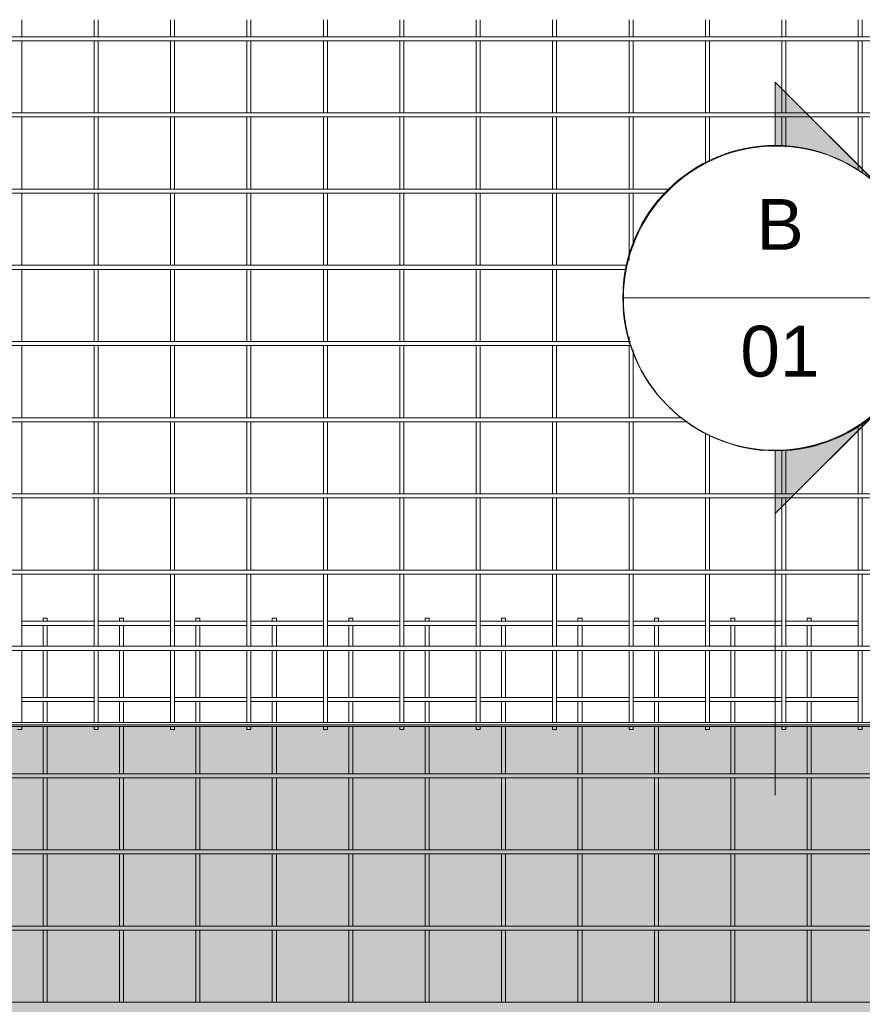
# Model space of a CAD drawing. Header units: millimetres. Extents: x 304 to 8233, y -430 to 3349.
# Tile 3 of 5: x 2154 to 3812, y 1411 to 3349. Entities that reach past the tile are written whole.
import ezdxf

# ---------------------------------------------------------------- set-up
doc = ezdxf.new("R2010")
doc.units = ezdxf.units.MM
for name, color, linetype, lineweight in [('A-DETL-GENF', 92, 'Continuous', 18), ('A-DETL-THIN', 151, 'Continuous', 18), ('A-GENM', 13, 'Continuous', 18), ('G-ANNO-SYMB', 111, 'Continuous', 9)]:
    doc.layers.add(name, color=color, linetype=linetype, lineweight=lineweight)
doc.styles.add('Arial', font='arial.ttf', dxfattribs={"height": 100})

# ---------------------------------------------------------------- blocks, each defined once
blk = doc.blocks.new('United Steel 668 Standard Mesh - United Steel 668 Standard Mesh-265078-Level 1')
at = {"layer": 'A-GENM'}
for p, q in [((-3336.3, 0), (-3336.3, -6.4)), ((-3328.3, 0), (-3336.3, 0)), ((-3328.3, -6.4), (-3328.3, 0)), ((-3185.9, 0), (-3185.9, -6.4)), ((-3177.9, 0), (-3185.9, 0)), ((-3177.9, -6.4), (-3177.9, 0)), ((-3035.6, 0), (-3035.6, -6.4)), ((-3027.6, 0), (-3035.6, 0)), ((-3027.6, -6.4), (-3027.6, 0)), ((-2885.3, 0), (-2885.3, -6.4)), ((-2877.3, 0), (-2885.3, 0)), ((-2877.3, -6.4), (-2877.3, 0)), ((-2734.9, 0), (-2734.9, -6.4)), ((-2726.9, 0), (-2734.9, 0)), ((-2726.9, -6.4), (-2726.9, 0)), ((-2584.6, 0), (-2584.6, -6.4)), ((-2576.6, 0), (-2584.6, 0)), ((-2576.6, -6.4), (-2576.6, 0)), ((-2434.3, 0), (-2434.3, -6.4)), ((-2426.3, 0), (-2434.3, 0)), ((-2426.3, -6.4), (-2426.3, 0)), ((-2284, 0), (-2284, -6.4)), ((-2276, 0), (-2284, 0)), ((-2276, -6.4), (-2276, 0)), ((-2133.6, 0), (-2133.6, -6.4)), ((-2125.6, 0), (-2133.6, 0)), ((-2125.6, -6.4), (-2125.6, 0)), ((-1983.3, 0), (-1983.3, -6.4)), ((-1975.3, 0), (-1983.3, 0)), ((-1975.3, -6.4), (-1975.3, 0)), ((-1833, 0), (-1833, -6.4)), ((-1825, 0), (-1833, 0)), ((-1825, -6.4), (-1825, 0)), ((-3235.9, -6.3), (-3378.3, -6.3)), ((-3378.3, -14.3), (-3235.9, -14.3)), ((-3336.3, -14), (-3336.3, -55.8)), ((-3328.3, -55.8), (-3328.3, -14)), ((-3085.6, -6.3), (-3227.9, -6.3)), ((-3227.9, -14.3), (-3085.6, -14.3)), ((-3185.9, -14.1), (-3185.9, -55.8)), ((-3177.9, -55.8), (-3177.9, -14.1)), ((-2935.3, -6.3), (-3077.6, -6.3)), ((-3077.6, -14.3), (-2935.3, -14.3)), ((-3035.6, -14.1), (-3035.6, -55.8)), ((-3027.6, -55.8), (-3027.6, -14.1)), ((-2784.9, -6.3), (-2927.3, -6.3)), ((-2927.3, -14.3), (-2784.9, -14.3)), ((-2885.3, -14.1), (-2885.3, -55.8)), ((-2877.3, -55.8), (-2877.3, -14.1)), ((-2634.6, -6.3), (-2776.9, -6.3)), ((-2776.9, -14.3), (-2634.6, -14.3)), ((-2734.9, -14.1), (-2734.9, -55.8)), ((-2726.9, -55.8), (-2726.9, -14.1)), ((-2484.3, -6.3), (-2626.6, -6.3)), ((-2626.6, -14.3), (-2484.3, -14.3)), ((-2584.6, -14.1), (-2584.6, -55.8)), ((-2576.6, -55.8), (-2576.6, -14.1)), ((-2334, -6.3), (-2476.3, -6.3)), ((-2476.3, -14.3), (-2334, -14.3)), ((-2434.3, -14.1), (-2434.3, -55.8)), ((-2426.3, -55.8), (-2426.3, -14.1)), ((-2183.6, -6.3), (-2326, -6.3)), ((-2326, -14.3), (-2183.6, -14.3)), ((-2284, -14.1), (-2284, -55.8)), ((-2276, -55.8), (-2276, -14.1)), ((-2033.3, -6.3), (-2175.6, -6.3)), ((-2175.6, -14.3), (-2033.3, -14.3)), ((-2133.6, -14.1), (-2133.6, -55.8)), ((-2125.6, -55.8), (-2125.6, -14.1)), ((-1883, -6.3), (-2025.3, -6.3)), ((-2025.3, -14.3), (-1883, -14.3)), ((-1983.3, -14.1), (-1983.3, -55.8)), ((-1975.3, -55.8), (-1975.3, -14.1)), ((-1732.6, -6.3), (-1875, -6.3)), ((-1875, -14.3), (-1732.6, -14.3)), ((-1833, -14.1), (-1833, -55.8)), ((-1825, -55.8), (-1825, -14.1)), ((-3336.3, -63.4), (-3336.3, -156.4)), ((-3328.3, -156.4), (-3328.3, -63.4)), ((-3185.9, -63.5), (-3185.9, -156.4)), ((-3177.9, -156.4), (-3177.9, -63.5)), ((-3035.6, -63.5), (-3035.6, -156.4)), ((-3027.6, -156.4), (-3027.6, -63.5)), ((-2885.3, -63.5), (-2885.3, -156.4)), ((-2877.3, -156.4), (-2877.3, -63.5)), ((-2734.9, -63.5), (-2734.9, -156.4)), ((-2726.9, -156.4), (-2726.9, -63.5)), ((-2584.6, -63.5), (-2584.6, -156.4)), ((-2576.6, -156.4), (-2576.6, -63.5)), ((-2434.3, -63.5), (-2434.3, -156.4)), ((-2426.3, -156.4), (-2426.3, -63.5)), ((-2284, -63.5), (-2284, -156.4)), ((-2276, -156.4), (-2276, -63.5)), ((-2133.6, -63.5), (-2133.6, -156.4)), ((-2125.6, -156.4), (-2125.6, -63.5)), ((-1983.3, -63.5), (-1983.3, -156.4)), ((-1975.3, -156.4), (-1975.3, -63.5)), ((-1833, -63.5), (-1833, -156.4)), ((-1825, -156.4), (-1825, -63.5)), ((-3235.9, -156.3), (-3378.3, -156.3)), ((-3378.3, -164.3), (-3235.9, -164.3)), ((-3336.3, -164), (-3336.3, -205.8)), ((-3328.3, -205.8), (-3328.3, -164)), ((-3085.6, -156.3), (-3227.9, -156.3)), ((-3227.9, -164.3), (-3085.6, -164.3)), ((-3185.9, -164.1), (-3185.9, -205.8)), ((-3177.9, -205.8), (-3177.9, -164.1)), ((-2935.3, -156.3), (-3077.6, -156.3)), ((-3077.6, -164.3), (-2935.3, -164.3)), ((-3035.6, -164.1), (-3035.6, -205.8)), ((-3027.6, -205.8), (-3027.6, -164.1)), ((-2784.9, -156.3), (-2927.3, -156.3)), ((-2927.3, -164.3), (-2784.9, -164.3)), ((-2885.3, -164.1), (-2885.3, -205.8)), ((-2877.3, -205.8), (-2877.3, -164.1)), ((-2634.6, -156.3), (-2776.9, -156.3)), ((-2776.9, -164.3), (-2634.6, -164.3)), ((-2734.9, -164.1), (-2734.9, -205.8)), ((-2726.9, -205.8), (-2726.9, -164.1)), ((-2484.3, -156.3), (-2626.6, -156.3)), ((-2626.6, -164.3), (-2484.3, -164.3)), ((-2584.6, -164.1), (-2584.6, -205.8)), ((-2576.6, -205.8), (-2576.6, -164.1)), ((-2334, -156.3), (-2476.3, -156.3)), ((-2476.3, -164.3), (-2334, -164.3)), ((-2434.3, -164.1), (-2434.3, -205.8)), ((-2426.3, -205.8), (-2426.3, -164.1)), ((-2183.6, -156.3), (-2326, -156.3)), ((-2326, -164.3), (-2183.6, -164.3)), ((-2284, -164.1), (-2284, -205.8)), ((-2276, -205.8), (-2276, -164.1)), ((-2033.3, -156.3), (-2175.6, -156.3)), ((-2175.6, -164.3), (-2033.3, -164.3)), ((-2133.6, -164.1), (-2133.6, -205.8)), ((-2125.6, -205.8), (-2125.6, -164.1)), ((-1883, -156.3), (-2025.3, -156.3)), ((-2025.3, -164.3), (-1883, -164.3)), ((-1983.3, -164.1), (-1983.3, -205.8)), ((-1975.3, -205.8), (-1975.3, -164.1)), ((-1732.6, -156.3), (-1875, -156.3)), ((-1875, -164.3), (-1732.6, -164.3)), ((-1833, -164.1), (-1833, -205.8)), ((-1825, -205.8), (-1825, -164.1)), ((-3336.3, -213.4), (-3336.3, -306.4)), ((-3328.3, -306.4), (-3328.3, -213.4)), ((-3185.9, -213.5), (-3185.9, -306.4)), ((-3177.9, -306.4), (-3177.9, -213.5)), ((-3035.6, -213.5), (-3035.6, -306.4)), ((-3027.6, -306.4), (-3027.6, -213.5)), ((-2885.3, -213.5), (-2885.3, -306.4)), ((-2877.3, -306.4), (-2877.3, -213.5)), ((-2734.9, -213.5), (-2734.9, -306.4)), ((-2726.9, -306.4), (-2726.9, -213.5)), ((-2584.6, -213.5), (-2584.6, -306.4)), ((-2576.6, -306.4), (-2576.6, -213.5)), ((-2434.3, -213.5), (-2434.3, -306.4)), ((-2426.3, -306.4), (-2426.3, -213.5)), ((-2284, -213.5), (-2284, -306.4)), ((-2276, -306.4), (-2276, -213.5)), ((-2133.6, -213.5), (-2133.6, -306.4)), ((-2125.6, -306.4), (-2125.6, -213.5)), ((-1983.3, -213.5), (-1983.3, -306.4)), ((-1975.3, -306.4), (-1975.3, -213.5)), ((-1833, -213.5), (-1833, -306.4)), ((-1825, -306.4), (-1825, -213.5)), ((-250.1, -306.3), (-4560, -306.3)), ((-4560, -314.3), (-250.1, -314.3)), ((-3336.3, -314), (-3336.3, -456.4)), ((-3328.3, -456.4), (-3328.3, -314)), ((-3185.9, -314.1), (-3185.9, -456.4)), ((-3177.9, -456.4), (-3177.9, -314.1)), ((-3035.6, -314.1), (-3035.6, -456.4)), ((-3027.6, -456.4), (-3027.6, -314.1)), ((-2885.3, -314.1), (-2885.3, -456.4)), ((-2877.3, -456.4), (-2877.3, -314.1)), ((-2734.9, -314.1), (-2734.9, -456.4)), ((-2726.9, -456.4), (-2726.9, -314.1)), ((-2584.6, -314.1), (-2584.6, -456.4)), ((-2576.6, -456.4), (-2576.6, -314.1)), ((-2434.3, -314.1), (-2434.3, -456.4)), ((-2426.3, -456.4), (-2426.3, -314.1)), ((-2284, -314.1), (-2284, -456.4)), ((-2276, -456.4), (-2276, -314.1)), ((-2133.6, -314.1), (-2133.6, -456.4)), ((-2125.6, -456.4), (-2125.6, -314.1)), ((-1983.3, -314.1), (-1983.3, -456.4)), ((-1975.3, -456.4), (-1975.3, -314.1)), ((-1833, -314.1), (-1833, -456.4)), ((-1825, -456.4), (-1825, -314.1)), ((-250.1, -456.3), (-4560, -456.3)), ((-4560, -464.3), (-250.1, -464.3)), ((-3336.3, -464), (-3336.3, -606.4)), ((-3328.3, -606.4), (-3328.3, -464)), ((-3185.9, -464.1), (-3185.9, -606.4)), ((-3177.9, -606.4), (-3177.9, -464.1)), ((-3035.6, -464.1), (-3035.6, -606.4)), ((-3027.6, -606.4), (-3027.6, -464.1)), ((-2885.3, -464.1), (-2885.3, -606.4)), ((-2877.3, -606.4), (-2877.3, -464.1)), ((-2734.9, -464.1), (-2734.9, -606.4)), ((-2726.9, -606.4), (-2726.9, -464.1)), ((-2584.6, -464.1), (-2584.6, -606.4)), ((-2576.6, -606.4), (-2576.6, -464.1)), ((-2434.3, -464.1), (-2434.3, -606.4)), ((-2426.3, -606.4), (-2426.3, -464.1)), ((-2284, -464.1), (-2284, -606.4)), ((-2276, -606.4), (-2276, -464.1)), ((-2133.6, -464.1), (-2133.6, -606.4)), ((-2125.6, -606.4), (-2125.6, -464.1)), ((-1983.3, -464.1), (-1983.3, -606.4)), ((-1975.3, -606.4), (-1975.3, -464.1)), ((-1833, -464.1), (-1833, -606.4)), ((-1825, -606.4), (-1825, -464.1)), ((-250.1, -606.3), (-4560, -606.3)), ((-4560, -614.3), (-250.1, -614.3)), ((-3336.3, -614), (-3336.3, -756.4)), ((-3328.3, -756.4), (-3328.3, -614)), ((-3185.9, -614.1), (-3185.9, -756.4)), ((-3177.9, -756.4), (-3177.9, -614.1)), ((-3035.6, -614.1), (-3035.6, -756.4)), ((-3027.6, -756.4), (-3027.6, -614.1)), ((-2885.3, -614.1), (-2885.3, -756.4)), ((-2877.3, -756.4), (-2877.3, -614.1)), ((-2734.9, -614.1), (-2734.9, -756.4)), ((-2726.9, -756.4), (-2726.9, -614.1)), ((-2584.6, -614.1), (-2584.6, -756.4)), ((-2576.6, -756.4), (-2576.6, -614.1)), ((-2434.3, -614.1), (-2434.3, -756.4)), ((-2426.3, -756.4), (-2426.3, -614.1)), ((-2284, -614.1), (-2284, -756.4)), ((-2276, -756.4), (-2276, -614.1)), ((-2133.6, -614.1), (-2133.6, -756.4)), ((-2125.6, -756.4), (-2125.6, -614.1)), ((-1983.3, -614.1), (-1983.3, -756.4)), ((-1975.3, -756.4), (-1975.3, -614.1)), ((-1833, -614.1), (-1833, -756.4)), ((-1825, -756.4), (-1825, -614.1)), ((-250.1, -756.3), (-4560, -756.3))]:
    blk.add_line(p, q, dxfattribs=at)
blk = doc.blocks.new('United Steel 668 Standard Mesh - United Steel 668 Standard Mesh-V1-Level 1')
at = {"layer": 'A-GENM'}
for p, q in [((-3328.3, -606.4), (-3328.3, -572.8)), ((-3185.9, -572.8), (-3185.9, -606.4)), ((-3177.9, -606.4), (-3177.9, -572.8)), ((-3035.6, -572.8), (-3035.6, -606.4)), ((-3027.6, -606.4), (-3027.6, -572.8)), ((-2885.3, -572.8), (-2885.3, -606.4)), ((-2877.3, -606.4), (-2877.3, -572.8)), ((-2734.9, -572.8), (-2734.9, -606.4)), ((-2726.9, -606.4), (-2726.9, -572.8)), ((-2584.6, -572.8), (-2584.6, -606.4)), ((-2576.6, -606.4), (-2576.6, -572.8)), ((-2434.3, -572.8), (-2434.3, -606.4)), ((-2426.3, -606.4), (-2426.3, -572.8)), ((-2284, -572.8), (-2284, -606.4)), ((-2276, -606.4), (-2276, -572.8)), ((-2133.6, -572.8), (-2133.6, -606.4)), ((-2125.6, -606.4), (-2125.6, -572.8)), ((-1983.3, -572.8), (-1983.3, -606.4)), ((-1975.3, -606.4), (-1975.3, -572.8)), ((-1833, -572.8), (-1833, -606.4)), ((-1825, -606.4), (-1825, -572.8)), ((-1682.6, -572.8), (-1682.6, -606.4)), ((-1674.6, -606.4), (-1674.6, -572.8)), ((0, -606.3), (-4560, -606.3)), ((-4560, -614.3), (0, -614.3)), ((-3328.3, -756.4), (-3328.3, -614)), ((-3185.9, -614.1), (-3185.9, -756.4)), ((-3177.9, -756.4), (-3177.9, -614.1)), ((-3035.6, -614.1), (-3035.6, -756.4)), ((-3027.6, -756.4), (-3027.6, -614.1)), ((-2885.3, -614.1), (-2885.3, -756.4)), ((-2877.3, -756.4), (-2877.3, -614.1)), ((-2734.9, -614.1), (-2734.9, -756.4)), ((-2726.9, -756.4), (-2726.9, -614.1)), ((-2584.6, -614.1), (-2584.6, -756.4)), ((-2576.6, -756.4), (-2576.6, -614.1)), ((-2434.3, -614.1), (-2434.3, -756.4)), ((-2426.3, -756.4), (-2426.3, -614.1)), ((-2284, -614.1), (-2284, -756.4)), ((-2276, -756.4), (-2276, -614.1)), ((-2133.6, -614.1), (-2133.6, -756.4)), ((-2125.6, -756.4), (-2125.6, -614.1)), ((-1983.3, -614.1), (-1983.3, -756.4)), ((-1975.3, -756.4), (-1975.3, -614.1)), ((-1833, -614.1), (-1833, -756.4)), ((-1825, -756.4), (-1825, -614.1)), ((-1682.6, -614.1), (-1682.6, -756.4)), ((-1674.6, -756.4), (-1674.6, -614.1)), ((0, -756.3), (-4560, -756.3)), ((-4560, -764.3), (0, -764.3)), ((-3328.3, -906.4), (-3328.3, -764)), ((-3185.9, -764.1), (-3185.9, -906.4)), ((-3177.9, -906.4), (-3177.9, -764.1)), ((-3035.6, -764.1), (-3035.6, -906.4)), ((-3027.6, -906.4), (-3027.6, -764.1)), ((-2885.3, -764.1), (-2885.3, -906.4)), ((-2877.3, -906.4), (-2877.3, -764.1)), ((-2734.9, -764.1), (-2734.9, -906.4)), ((-2726.9, -906.4), (-2726.9, -764.1)), ((-2584.6, -764.1), (-2584.6, -906.4)), ((-2576.6, -906.4), (-2576.6, -764.1)), ((-2434.3, -764.1), (-2434.3, -906.4)), ((-2426.3, -906.4), (-2426.3, -764.1)), ((-2284, -764.1), (-2284, -906.4)), ((-2276, -906.4), (-2276, -764.1)), ((-2133.6, -764.1), (-2133.6, -906.4)), ((-2125.6, -906.4), (-2125.6, -764.1)), ((-1983.3, -764.1), (-1983.3, -857.2)), ((-1975.3, -852.9), (-1975.3, -764.1)), ((-1833, -764.1), (-1833, -822.7)), ((-1825, -823.5), (-1825, -764.1)), ((-1682.6, -764.1), (-1682.6, -869.6)), ((-1674.6, -874.8), (-1674.6, -764.1)), ((-2052.9, -906.3), (-4560, -906.3)), ((-4560, -914.3), (-2060.7, -914.3)), ((-3328.3, -1056.4), (-3328.3, -914)), ((-3185.9, -914.1), (-3185.9, -1056.4)), ((-3177.9, -1056.4), (-3177.9, -914.1)), ((-3035.6, -914.1), (-3035.6, -1056.4)), ((-3027.6, -1056.4), (-3027.6, -914.1)), ((-2885.3, -914.1), (-2885.3, -1056.4)), ((-2877.3, -1056.4), (-2877.3, -914.1)), ((-2734.9, -914.1), (-2734.9, -1056.4)), ((-2726.9, -1056.4), (-2726.9, -914.1)), ((-2584.6, -914.1), (-2584.6, -1056.4)), ((-2576.6, -1056.4), (-2576.6, -914.1)), ((-2434.3, -914.1), (-2434.3, -1056.4)), ((-2426.3, -1056.4), (-2426.3, -914.1)), ((-2284, -914.1), (-2284, -1056.4)), ((-2276, -1056.4), (-2276, -914.1)), ((-2133.6, -914.1), (-2133.6, -1045.9)), ((-2125.6, -1019.5), (-2125.6, -914.1)), ((-2136.8, -1056.3), (-4560, -1056.3)), ((-4560, -1064.3), (-2138.9, -1064.3)), ((-3328.3, -1206.4), (-3328.3, -1064)), ((-3185.9, -1064.1), (-3185.9, -1206.4)), ((-3177.9, -1206.4), (-3177.9, -1064.1)), ((-3035.6, -1064.1), (-3035.6, -1206.4)), ((-3027.6, -1206.4), (-3027.6, -1064.1)), ((-2885.3, -1064.1), (-2885.3, -1206.4)), ((-2877.3, -1206.4), (-2877.3, -1064.1)), ((-2734.9, -1064.1), (-2734.9, -1206.4)), ((-2726.9, -1206.4), (-2726.9, -1064.1)), ((-2584.6, -1064.1), (-2584.6, -1206.4)), ((-2576.6, -1206.4), (-2576.6, -1064.1)), ((-2434.3, -1064.1), (-2434.3, -1206.4)), ((-2426.3, -1206.4), (-2426.3, -1064.1)), ((-2284, -1064.1), (-2284, -1206.4)), ((-2276, -1206.4), (-2276, -1064.1)), ((-2133.6, -1197.2), (-2133.6, -1206.4)), ((-2130.9, -1206.3), (-4560, -1206.3)), ((-4560, -1214.3), (-2128.4, -1214.3)), ((-3328.3, -1356.4), (-3328.3, -1214)), ((-3185.9, -1214.2), (-3185.9, -1356.4)), ((-3177.9, -1356.4), (-3177.9, -1214.2)), ((-3035.6, -1214.2), (-3035.6, -1356.4)), ((-3027.6, -1356.4), (-3027.6, -1214.2)), ((-2885.3, -1214.2), (-2885.3, -1356.4)), ((-2877.3, -1356.4), (-2877.3, -1214.2)), ((-2734.9, -1214.2), (-2734.9, -1356.4)), ((-2726.9, -1356.4), (-2726.9, -1214.2)), ((-2584.6, -1214.2), (-2584.6, -1356.4)), ((-2576.6, -1356.4), (-2576.6, -1214.2)), ((-2434.3, -1214.2), (-2434.3, -1356.4)), ((-2426.3, -1356.4), (-2426.3, -1214.2)), ((-2284, -1214.2), (-2284, -1356.4)), ((-2276, -1356.4), (-2276, -1214.2)), ((-2133.6, -1214.2), (-2133.6, -1356.4)), ((-2125.6, -1356.4), (-2125.6, -1223.6)), ((-2029.2, -1356.3), (-4560, -1356.3)), ((-4560, -1364.3), (-2019.4, -1364.3)), ((-3328.3, -1506.4), (-3328.3, -1364)), ((-3185.9, -1364.2), (-3185.9, -1506.4)), ((-3177.9, -1506.4), (-3177.9, -1364.2)), ((-3035.6, -1364.2), (-3035.6, -1506.4)), ((-3027.6, -1506.4), (-3027.6, -1364.2)), ((-2885.3, -1364.2), (-2885.3, -1506.4)), ((-2877.3, -1506.4), (-2877.3, -1364.2)), ((-2734.9, -1364.2), (-2734.9, -1506.4)), ((-2726.9, -1506.4), (-2726.9, -1364.2)), ((-2584.6, -1364.2), (-2584.6, -1506.4)), ((-2576.6, -1506.4), (-2576.6, -1364.2)), ((-2434.3, -1364.2), (-2434.3, -1506.4)), ((-2426.3, -1506.4), (-2426.3, -1364.2)), ((-2284, -1364.2), (-2284, -1506.4)), ((-2276, -1506.4), (-2276, -1364.2)), ((-2133.6, -1364.2), (-2133.6, -1506.4)), ((-2125.6, -1506.4), (-2125.6, -1364.2)), ((-1682.6, -1373.5), (-1682.6, -1506.4)), ((-1674.6, -1506.4), (-1674.6, -1368.3)), ((-1983.3, -1385.9), (-1983.3, -1506.4)), ((-1975.3, -1506.4), (-1975.3, -1390.2)), ((-1833, -1420.4), (-1833, -1506.4)), ((-1825, -1506.4), (-1825, -1419.6)), ((0, -1506.3), (-4560, -1506.3)), ((-4560, -1514.3), (0, -1514.3)), ((-3328.3, -1656.4), (-3328.3, -1514.1)), ((-3185.9, -1514.2), (-3185.9, -1656.4)), ((-3177.9, -1656.4), (-3177.9, -1514.2)), ((-3035.6, -1514.2), (-3035.6, -1656.4)), ((-3027.6, -1656.4), (-3027.6, -1514.2)), ((-2885.3, -1514.2), (-2885.3, -1656.4)), ((-2877.3, -1656.4), (-2877.3, -1514.2)), ((-2734.9, -1514.2), (-2734.9, -1656.4)), ((-2726.9, -1656.4), (-2726.9, -1514.2)), ((-2584.6, -1514.2), (-2584.6, -1656.4)), ((-2576.6, -1656.4), (-2576.6, -1514.2)), ((-2434.3, -1514.2), (-2434.3, -1656.4)), ((-2426.3, -1656.4), (-2426.3, -1514.2)), ((-2284, -1514.2), (-2284, -1656.4)), ((-2276, -1656.4), (-2276, -1514.2)), ((-2133.6, -1514.2), (-2133.6, -1656.4)), ((-2125.6, -1656.4), (-2125.6, -1514.2)), ((-1983.3, -1514.2), (-1983.3, -1656.4)), ((-1975.3, -1656.4), (-1975.3, -1514.2)), ((-1833, -1514.2), (-1833, -1656.4)), ((-1825, -1656.4), (-1825, -1514.2)), ((-1682.6, -1514.2), (-1682.6, -1656.4)), ((-1674.6, -1656.4), (-1674.6, -1514.2)), ((0, -1656.3), (-4560, -1656.3)), ((-4560, -1664.3), (0, -1664.3)), ((-3328.3, -1806.4), (-3328.3, -1664.1)), ((-3185.9, -1664.2), (-3185.9, -1806.4)), ((-3177.9, -1806.4), (-3177.9, -1664.2)), ((-3035.6, -1664.2), (-3035.6, -1806.4)), ((-3027.6, -1806.4), (-3027.6, -1664.2)), ((-2885.3, -1664.2), (-2885.3, -1806.4)), ((-2877.3, -1806.4), (-2877.3, -1664.2)), ((-2734.9, -1664.2), (-2734.9, -1806.4)), ((-2726.9, -1806.4), (-2726.9, -1664.2)), ((-2584.6, -1664.2), (-2584.6, -1806.4)), ((-2576.6, -1806.4), (-2576.6, -1664.2)), ((-2434.3, -1664.2), (-2434.3, -1806.4)), ((-2426.3, -1806.4), (-2426.3, -1664.2)), ((-2284, -1664.2), (-2284, -1806.4)), ((-2276, -1806.4), (-2276, -1664.2)), ((-2133.6, -1664.2), (-2133.6, -1806.4)), ((-2125.6, -1806.4), (-2125.6, -1664.2)), ((-1983.3, -1664.2), (-1983.3, -1806.4)), ((-1975.3, -1806.4), (-1975.3, -1664.2)), ((-1833, -1664.2), (-1833, -1806.4)), ((-1825, -1806.4), (-1825, -1664.2)), ((-1682.6, -1664.2), (-1682.6, -1806.4)), ((-1674.6, -1806.4), (-1674.6, -1664.2)), ((0, -1806.3), (-4560, -1806.3)), ((-4560, -1814.3), (0, -1814.3)), ((-3328.3, -1956.4), (-3328.3, -1814.1)), ((-3185.9, -1814.2), (-3185.9, -1956.4)), ((-3177.9, -1956.4), (-3177.9, -1814.2)), ((-3035.6, -1814.2), (-3035.6, -1956.4)), ((-3027.6, -1956.4), (-3027.6, -1814.2)), ((-2885.3, -1814.2), (-2885.3, -1956.4)), ((-2877.3, -1956.4), (-2877.3, -1814.2)), ((-2734.9, -1814.2), (-2734.9, -1956.4)), ((-2726.9, -1956.4), (-2726.9, -1814.2)), ((-2584.6, -1814.2), (-2584.6, -1956.4)), ((-2576.6, -1956.4), (-2576.6, -1814.2)), ((-2434.3, -1814.2), (-2434.3, -1956.4)), ((-2426.3, -1956.4), (-2426.3, -1814.2)), ((-2284, -1814.2), (-2284, -1956.4)), ((-2276, -1956.4), (-2276, -1814.2)), ((-2133.6, -1814.2), (-2133.6, -1956.4)), ((-2125.6, -1956.4), (-2125.6, -1814.2)), ((-1983.3, -1814.2), (-1983.3, -1956.4)), ((-1975.3, -1956.4), (-1975.3, -1814.2)), ((-1833, -1814.2), (-1833, -1956.4)), ((-1825, -1956.4), (-1825, -1814.2)), ((-1682.6, -1814.2), (-1682.6, -1956.4)), ((-1674.6, -1956.4), (-1674.6, -1814.2)), ((0, -1956.3), (-4560, -1956.3)), ((-4510, -1964.3), (-200.1, -1964.3)), ((-3336.3, -1970), (-3328.3, -1970)), ((-3328.3, -1970), (-3328.3, -1964.1)), ((-3185.9, -1964.2), (-3185.9, -1970)), ((-3185.9, -1970), (-3177.9, -1970)), ((-3177.9, -1970), (-3177.9, -1964.2)), ((-3035.6, -1964.2), (-3035.6, -1970)), ((-3035.6, -1970), (-3027.6, -1970)), ((-3027.6, -1970), (-3027.6, -1964.2)), ((-2885.3, -1964.2), (-2885.3, -1970)), ((-2885.3, -1970), (-2877.3, -1970)), ((-2877.3, -1970), (-2877.3, -1964.2)), ((-2734.9, -1964.2), (-2734.9, -1970)), ((-2734.9, -1970), (-2726.9, -1970)), ((-2726.9, -1970), (-2726.9, -1964.2)), ((-2584.6, -1964.2), (-2584.6, -1970)), ((-2584.6, -1970), (-2576.6, -1970)), ((-2576.6, -1970), (-2576.6, -1964.2)), ((-2434.3, -1964.2), (-2434.3, -1970)), ((-2434.3, -1970), (-2426.3, -1970)), ((-2426.3, -1970), (-2426.3, -1964.2)), ((-2284, -1964.2), (-2284, -1970)), ((-2284, -1970), (-2276, -1970)), ((-2276, -1970), (-2276, -1964.2)), ((-2133.6, -1964.2), (-2133.6, -1970)), ((-2133.6, -1970), (-2125.6, -1970)), ((-2125.6, -1970), (-2125.6, -1964.2)), ((-1983.3, -1964.2), (-1983.3, -1970)), ((-1983.3, -1970), (-1975.3, -1970)), ((-1975.3, -1970), (-1975.3, -1964.2)), ((-1833, -1964.2), (-1833, -1970)), ((-1833, -1970), (-1825, -1970)), ((-1825, -1970), (-1825, -1964.2)), ((-1682.6, -1964.2), (-1682.6, -1970)), ((-1682.6, -1970), (-1674.6, -1970)), ((-1674.6, -1970), (-1674.6, -1964.2))]:
    blk.add_line(p, q, dxfattribs=at)
blk = doc.blocks.new('Section - M_Section Head - Filled-1049-Level 1')
at = {"layer": 'G-ANNO-SYMB'}
h = blk.add_hatch(color=256, dxfattribs=at)
edge = h.paths.add_edge_path()
edge.add_line((-6, 8.485), (-6, 6))
edge.add_arc((-6, 0), 6, 90, 135)
edge.add_line((-10.243, 4.243), (-6, 8.485))
h = blk.add_hatch(color=256, dxfattribs=at)
edge = h.paths.add_edge_path()
edge.add_line((-6, 8.485), (-1.757, 4.243))
edge.add_arc((-6, 0), 6, 45, 90)
edge.add_line((-6, 6), (-6, 8.485))
h = blk.add_hatch(color=256, dxfattribs=at)
edge = h.paths.add_edge_path()
edge.add_line((-14.485, 0), (-10.243, 4.243))
edge.add_arc((-6, 0), 6, 135, 180)
edge.add_line((-12, 0), (-14.485, 0))
h = blk.add_hatch(color=256, dxfattribs=at)
edge = h.paths.add_edge_path()
edge.add_line((2.485, 0), (0, 0))
edge.add_arc((-6, 0), 6, 360, 405)
edge.add_line((-1.757, 4.243), (2.485, 0))
for p, q in [((-6, 8.485), (-14.485, 0)), ((-6, 8.485), (-10.243, 4.243)), ((-6, 8.485), (2.485, 0)), ((-6, 6), (-6, 8.485)), ((-6, 8.485), (-6, 6)), ((-1.757, 4.243), (-6, 8.485)), ((-10.243, 4.243), (-14.485, 0)), ((2.485, 0), (-1.757, 4.243)), ((-14.485, 0), (-12, 0)), ((0, 0), (2.485, 0)), ((-12, 0), (-14.485, 0)), ((0, 0), (2.485, 0))]:
    blk.add_line(p, q, dxfattribs=at)
for start, end in [(360, 180), (90, 135), (45, 90), (135, 180), (360, 45), (180, 360)]:
    blk.add_arc((-6, 0), 6, start, end, dxfattribs=at)

msp = doc.modelspace()

# ---------------------------------------------------------------- hatches: boundary and pattern name
at = {"layer": 'A-DETL-GENF', "transparency": 33554534}
msp.add_hatch(color=155, dxfattribs=at).paths.add_polyline_path([(976.3, 201.3), (5286.2, 201.3), (5286.2, 1961.4), (976.3, 1961.4), (976.3, 217.8)])

# ---------------------------------------------------------------- linework, layer by layer
at = {"layer": 'A-DETL-THIN'}
msp.add_line((5286.2, 1961.4), (976.3, 1961.4), dxfattribs=at)
for start, end in [(360, 180), (180, 360)]:
    msp.add_arc((3641.7, 2800.5), 300, start, end, dxfattribs=at)
at = {"layer": 'G-ANNO-SYMB'}
for p, q in [((3340.5, 2801.7), (3940.5, 2801.7)), ((3640.5, 2501.7), (3640.5, 1822.4))]:
    msp.add_line(p, q, dxfattribs=at)

# ---------------------------------------------------------------- block references
at = {"layer": 'A-GENM'}
for name, p in [('United Steel 668 Standard Mesh - United Steel 668 Standard Mesh-V1-Level 1', (5486.3, 3922)), ('United Steel 668 Standard Mesh - United Steel 668 Standard Mesh-265078-Level 1', (5536.3, 2171.3))]:
    msp.add_blockref(name, p, dxfattribs=at)
at = {"layer": 'G-ANNO-SYMB', "xscale": 49.99999999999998, "yscale": 49.99999999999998, "zscale": 49.99999999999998, "rotation": 269.9999999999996}
msp.add_blockref('Section - M_Section Head - Filled-1049-Level 1', (3640.5, 2501.7), dxfattribs=at)

# ---------------------------------------------------------------- texts
at = {"layer": 'G-ANNO-SYMB', "char_height": 100, "attachment_point": 1, "style": 'Arial'}
for s, insert, width in [('B', (3603.3, 2996.2), 116.245), ('01', (3571.8, 2746.7), 192.405)]:
    msp.add_mtext(s, dxfattribs=dict(at, insert=insert, width=width))

doc.saveas('drawing.dxf')
